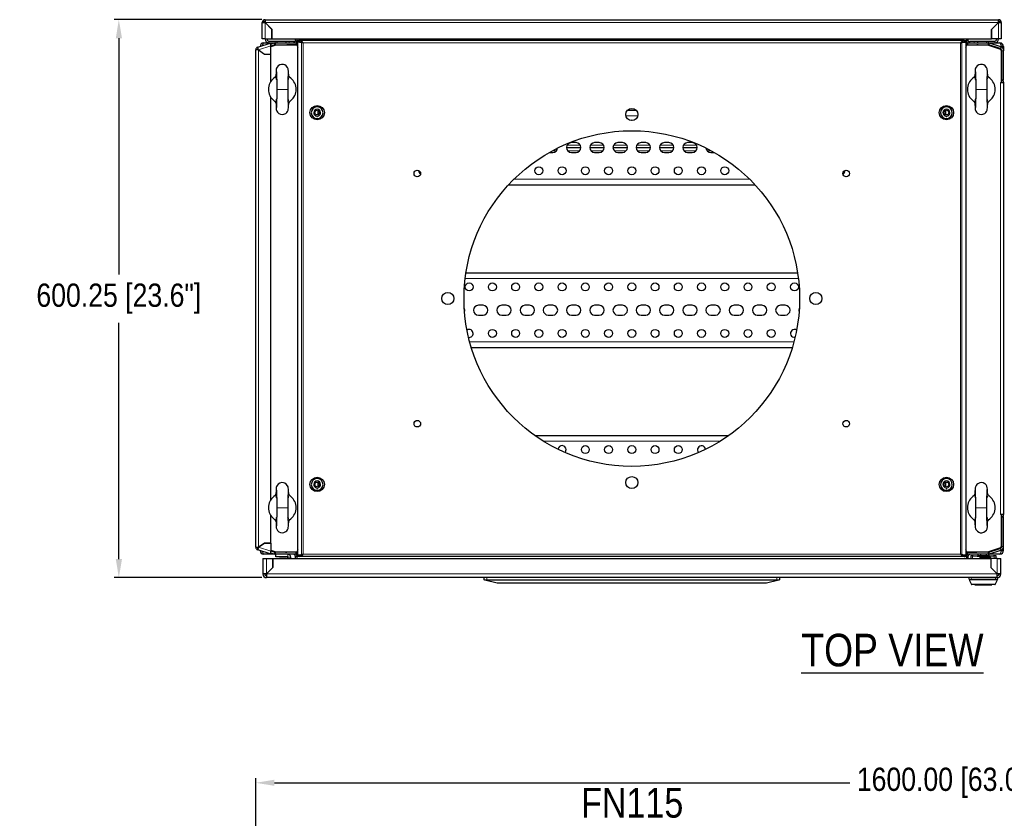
# Model space of a CAD drawing. Header units: inches. Extents: x 1399 to 7113, y 2289 to 6261.
# Tile 65 of 76: x 3791 to 4851, y 5330 to 6189. Entities that reach past the tile are written whole.
import ezdxf
from ezdxf.enums import TextEntityAlignment as Align

# ---------------------------------------------------------------- set-up
doc = ezdxf.new("R2010")
doc.units = ezdxf.units.IN
doc.header["$MEASUREMENT"] = 0
doc.layers.add('PWR_0150HP', color=7, linetype='Continuous')
doc.layers.add('TEXT', color=2, linetype='Continuous')
doc.styles.get("Standard").update_dxf_attribs({"font": 'ARIALN.TTF'})
doc.dimstyles.get("Standard").update_dxf_attribs({"dimtxt": 25, "dimasz": 20, "dimexe": 5, "dimexo": 5, "dimgap": 10, "dimtad": 0, "dimtih": 1, "dimtoh": 1, "dimzin": 0, "dimdsep": 46, "dimtxsty": 'Standard', "dimcen": 10, "dimadec": 0, "dimazin": 0, "dimtfac": 1, "dimtofl": 0, "dimtmove": 0, "dimatfit": 3, "dimfxl": 1, "dimtolj": 1, "dimtzin": 0, "dimarcsym": 0})

# ---------------------------------------------------------------- blocks, each defined once
blk = doc.blocks.new('*D58')
at = {"color": 0, "linetype": 'Continuous', "lineweight": -2, "transparency": 16777216}
for p, q in [((4045.5, 5058.5), (4045.5, 5373.3)), ((5645.5, 5043.3), (5645.5, 5373.3)), ((4065.5, 5368.3), (4684.4, 5368.3)), ((5625.5, 5368.3), (4892.9, 5368.3))]:
    blk.add_line(p, q, dxfattribs=at)
at = {"color": 0, "linetype": 'Continuous', "transparency": 16777216}
for points in [[(4065.5, 5371.6), (4065.5, 5365), (4045.5, 5368.3)], [(5625.5, 5371.6), (5625.5, 5365), (5645.5, 5368.3)]]:
    blk.add_solid(points, dxfattribs=at)
at = {"layer": 'DEFPOINTS', "color": 0, "linetype": 'Continuous', "transparency": 16777216}
for p in [(4045.5, 5368.3), (4045.5, 5053.5), (5645.5, 5038.3)]:
    blk.add_point(p, dxfattribs=at)
at = {"color": 0, "linetype": 'Continuous', "transparency": 16777216, "insert": (4788.7, 5368.3), "char_height": 25, "attachment_point": 5}
blk.add_mtext('\\A1;1600.00 [63.0"]', dxfattribs=at)
blk = doc.blocks.new('*D64')
at = {"color": 0, "lineweight": -2, "transparency": 16777216}
for p, q in [((4052, 6189.3), (3893.1, 6189.3)), ((3898.1, 6169.3), (3898.1, 5915.1)), ((3898.1, 5609), (3898.1, 5863.1)), ((4052, 5589), (3893.1, 5589))]:
    blk.add_line(p, q, dxfattribs=at)
at = {"color": 0, "transparency": 16777216}
for points in [[(3894.8, 6169.3), (3901.5, 6169.3), (3898.1, 6189.3)], [(3894.8, 5609), (3901.5, 5609), (3898.1, 5589)]]:
    blk.add_solid(points, dxfattribs=at)
at = {"layer": 'DEFPOINTS', "color": 0, "transparency": 16777216}
for p in [(3898.1, 6189.3), (4057, 6189.3), (4057, 5589)]:
    blk.add_point(p, dxfattribs=at)
at = {"color": 0, "transparency": 16777216, "insert": (3898.1, 5889.1), "char_height": 25, "attachment_point": 5}
blk.add_mtext('\\A1;600.25 [23.6"]', dxfattribs=at)

msp = doc.modelspace()

# ---------------------------------------------------------------- linework, layer by layer
at = {"color": 7, "linetype": 'Continuous', "lineweight": 25}
for p, q in [((4055.47, 6189.253), (4055.47, 6186.253)), ((4055.47, 6189.253), (4844.47, 6189.253)), ((4844.47, 6186.253), (4844.47, 6189.253)), ((4053.97, 6186.253), (4052.47, 6186.253)), ((4052.47, 6168.753), (4052.47, 6186.253)), ((4062.872, 6178.851), (4055.47, 6186.253)), ((4062.862, 6178.847), (4055.47, 6186.239)), ((4059.97, 6181.753), (4059.956, 6181.753)), ((4062.862, 6168.753), (4062.862, 6178.847)), ((4062.872, 6168.753), (4062.872, 6178.851)), ((4844.47, 6186.253), (4837.067, 6178.851)), ((4837.067, 6178.851), (4837.067, 6168.753)), ((4837.077, 6178.847), (4844.47, 6186.239)), ((4837.077, 6168.753), (4837.077, 6178.847)), ((4839.984, 6181.753), (4839.97, 6181.753)), ((4845.97, 6186.253), (4847.47, 6186.253)), ((4847.47, 6186.253), (4847.47, 6168.753)), ((4055.47, 6168.753), (4052.47, 6168.753)), ((4055.47, 6168.253), (4055.47, 6168.753)), ((4055.47, 6168.753), (4062.862, 6168.753)), ((4057.47, 6168.253), (4057.47, 6168.753)), ((4059.47, 6166.253), (4067.97, 6166.253)), ((4062.872, 6168.753), (4837.067, 6168.753)), ((4067.97, 6166.253), (4067.97, 6164.253)), ((4067.97, 6166.253), (4077.97, 6166.253)), ((4077.97, 6164.253), (4077.97, 6166.253)), ((4077.97, 6166.253), (4081.47, 6166.253)), ((4081.47, 6166.253), (4086.47, 6166.253)), ((4086.47, 6166.253), (4086.47, 6164.397)), ((4087.97, 6168.753), (4087.97, 6166.553)), ((4087.97, 6166.553), (4089.97, 6166.553)), ((4089.97, 6166.428), (4089.97, 6168.753)), ((4091.467, 6166.428), (4089.97, 6166.428)), ((4089.97, 6166.428), (4089.97, 6162.933)), ((4090.581, 5613.353), (4090.581, 6165.153)), ((4092.799, 6165.153), (4090.581, 6165.153)), ((4091.467, 6166.753), (4091.467, 6165.253)), ((4092.489, 6166.753), (4091.467, 6166.753)), ((4092.489, 6165.253), (4091.467, 6165.253)), ((4091.92, 6165.153), (4091.92, 6165.253)), ((4092.489, 6166.753), (4092.489, 6165.253)), ((4807.448, 6166.753), (4092.489, 6166.753)), ((4094.772, 6164.517), (4092.799, 6165.153)), ((4092.799, 6165.153), (4093.763, 6165.153)), ((4807.138, 6165.153), (4805.166, 6164.517)), ((4806.174, 6165.153), (4807.138, 6165.153)), ((4809.356, 6165.153), (4807.138, 6165.153)), ((4807.448, 6165.253), (4807.448, 6166.753)), ((4807.448, 6166.753), (4808.47, 6166.753)), ((4807.448, 6165.253), (4808.47, 6165.253)), ((4808.02, 6165.253), (4808.02, 6165.153)), ((4808.47, 6166.753), (4808.47, 6165.253)), ((4809.97, 6166.428), (4808.47, 6166.428)), ((4809.356, 6165.153), (4809.356, 5613.353)), ((4809.97, 6168.753), (4809.97, 6166.428)), ((4811.97, 6166.553), (4809.97, 6166.553)), ((4809.97, 6162.933), (4809.97, 6166.428)), ((4811.97, 6166.553), (4811.97, 6168.753)), ((4813.47, 6164.397), (4813.47, 6166.253)), ((4813.47, 6166.253), (4818.47, 6166.253)), ((4818.47, 6166.253), (4821.97, 6166.253)), ((4821.97, 6166.253), (4821.97, 6164.253)), ((4821.97, 6166.253), (4831.97, 6166.253)), ((4831.97, 6166.253), (4840.47, 6166.253)), ((4831.97, 6164.253), (4831.97, 6166.253)), ((4844.47, 6168.753), (4837.077, 6168.753)), ((4842.47, 6168.753), (4842.47, 6168.253)), ((4844.47, 6168.753), (4844.47, 6168.253)), ((4847.47, 6168.753), (4844.47, 6168.753)), ((4045.47, 5621.683), (4045.47, 6156.824)), ((4048.47, 6156.824), (4045.47, 6156.824)), ((4047.543, 6159.677), (4061.006, 6164.051)), ((4048.006, 6158.25), (4047.543, 6159.677)), ((4048.47, 6156.824), (4054.758, 6152.255)), ((4048.479, 6156.824), (4048.487, 6156.824)), ((4048.482, 6156.827), (4054.761, 6152.265)), ((4048.57, 6156.751), (4048.57, 6156.763)), ((4049.97, 6155.746), (4049.97, 6155.734)), ((4053.97, 6164.253), (4059.47, 6164.253)), ((4059.47, 6164.253), (4066.654, 6164.253)), ((4061.006, 6164.051), (4061.448, 6164.195)), ((4061.421, 6162.774), (4061.006, 6164.051)), ((4065.325, 6164.043), (4061.261, 6162.722)), ((4061.448, 6164.195), (4061.863, 6162.918)), ((4061.47, 6160.413), (4066.97, 6162.253)), ((4065.943, 6162.141), (4061.47, 6160.687)), ((4067.07, 6161.753), (4061.47, 6159.88)), ((4061.47, 6152.265), (4061.47, 6161.048)), ((4066.654, 6164.253), (4088.97, 6164.253)), ((4066.654, 6162.253), (4088.97, 6162.253)), ((4089.685, 6161.753), (4067.07, 6161.753)), ((4074.97, 6161.753), (4074.97, 6162.253)), ((4077.47, 6161.753), (4077.47, 6162.052)), ((4077.47, 6162.052), (4078.87, 6162.052)), ((4078.87, 6161.753), (4078.87, 6162.052)), ((4089.72, 6162.052), (4078.87, 6162.052)), ((4088.97, 6164.253), (4088.97, 6162.253)), ((4089.303, 6164.253), (4089.97, 6164.253)), ((4089.685, 6161.753), (4090.581, 6159.642)), ((4089.82, 6162.153), (4089.82, 6162.152)), ((4090.364, 6160.153), (4090.454, 6160.185)), ((4090.425, 6160.253), (4090.581, 6159.886)), ((4090.581, 6160.253), (4090.425, 6160.253)), ((4090.581, 6159.753), (4090.534, 6159.753)), ((4095.736, 6164.517), (4094.772, 6164.517)), ((4095.736, 6164.517), (4095.012, 6164.75)), ((4804.201, 6164.517), (4804.925, 6164.75)), ((4805.166, 6164.517), (4804.201, 6164.517)), ((4809.356, 6159.636), (4810.255, 6161.753)), ((4809.514, 6160.253), (4809.356, 6160.253)), ((4809.356, 6159.88), (4809.514, 6160.253)), ((4809.406, 6159.753), (4809.356, 6159.753)), ((4809.485, 6160.185), (4809.576, 6160.153)), ((4809.97, 6164.253), (4810.637, 6164.253)), ((4810.12, 6162.153), (4810.12, 6162.152)), ((4810.22, 6162.052), (4821.07, 6162.052)), ((4832.87, 6161.753), (4810.255, 6161.753)), ((4810.97, 6164.253), (4810.97, 6162.253)), ((4810.97, 6164.253), (4833.286, 6164.253)), ((4810.97, 6162.253), (4833.286, 6162.253)), ((4821.07, 6161.753), (4821.07, 6162.052)), ((4822.47, 6162.052), (4821.07, 6162.052)), ((4822.47, 6161.753), (4822.47, 6162.052)), ((4824.97, 6162.253), (4824.97, 6161.753)), ((4846.95, 6157.042), (4832.87, 6161.753)), ((4832.97, 6162.253), (4846.998, 6157.559)), ((4833.286, 6164.253), (4840.47, 6164.253)), ((4846.381, 6158.117), (4833.996, 6162.141)), ((4846.999, 6160.019), (4834.614, 6164.043)), ((4840.47, 6164.253), (4845.97, 6164.253)), ((4847.75, 6155.438), (4846.95, 6157.042)), ((4846.998, 6157.559), (4847.47, 6156.653)), ((4847.47, 6155.999), (4847.47, 6156.653)), ((4847.75, 6121.653), (4847.75, 6155.438)), ((4847.87, 6159.624), (4847.87, 6160.253)), ((4847.87, 6127.882), (4847.87, 6156.6)), ((4847.97, 6160.253), (4849.97, 6160.253)), ((4847.97, 6160.253), (4847.97, 6159.563)), ((4847.97, 6124.253), (4847.97, 6155.929)), ((4849.97, 6160.253), (4849.97, 6155.929)), ((4849.97, 6124.253), (4849.97, 6155.929)), ((4051.97, 6154.293), (4051.97, 6154.281)), ((4052.07, 6154.208), (4052.07, 6154.22)), ((4052.19, 6154.133), (4052.19, 6154.121)), ((4054.758, 6152.255), (4061.47, 6152.255)), ((4054.761, 6152.265), (4061.47, 6152.265)), ((4061.47, 6122.545), (4061.47, 6152.255)), ((4847.97, 6151.682), (4847.87, 6151.582)), ((4847.75, 6135.853), (4847.769, 6135.853)), ((4847.769, 6124.253), (4847.769, 6135.853)), ((4847.87, 6136.925), (4847.97, 6136.825)), ((4847.75, 6124.79), (4847.97, 6124.92)), ((4847.769, 6124.253), (4847.97, 6124.253)), ((4847.87, 6124.153), (4847.869, 6124.153)), ((4847.87, 6124.253), (4847.87, 6124.859)), ((4847.97, 6124.253), (4847.97, 6124.151)), ((4849.97, 6124.253), (4847.97, 6124.253)), ((4848.144, 6124.135), (4847.97, 6124.183)), ((4846.77, 6121.653), (4847.75, 6121.653)), ((4847.75, 6122.157), (4847.869, 6122.153)), ((4847.75, 6121.653), (4849.97, 6121.653)), ((4847.87, 6122.153), (4847.869, 6122.153)), ((4847.97, 6122.053), (4847.97, 6121.653)), ((4849.97, 6122.053), (4849.97, 6121.653)), ((4849.97, 6121.653), (4849.97, 5656.853)), ((4061.47, 5672.545), (4061.47, 6105.962)), ((4112.47, 6086.962), (4112.47, 6091.545)), ((4445.279, 6091.753), (4454.66, 6091.753)), ((4787.47, 6091.545), (4787.47, 6086.962)), ((4395.196, 6051.253), (4379.744, 6051.253)), ((4389.97, 6057.003), (4384.97, 6057.003)), ((4420.196, 6051.253), (4404.744, 6051.253)), ((4414.97, 6057.003), (4409.97, 6057.003)), ((4445.196, 6051.253), (4429.744, 6051.253)), ((4439.97, 6057.003), (4434.97, 6057.003)), ((4470.196, 6051.253), (4454.744, 6051.253)), ((4464.97, 6057.003), (4459.97, 6057.003)), ((4495.196, 6051.253), (4479.744, 6051.253)), ((4489.97, 6057.003), (4484.97, 6057.003)), ((4520.196, 6051.253), (4504.744, 6051.253)), ((4514.97, 6057.003), (4509.97, 6057.003)), ((4361.354, 6046.503), (4364.97, 6046.503)), ((4384.97, 6046.503), (4389.97, 6046.503)), ((4409.97, 6046.503), (4414.97, 6046.503)), ((4434.97, 6046.503), (4439.97, 6046.503)), ((4459.97, 6046.503), (4464.97, 6046.503)), ((4484.97, 6046.503), (4489.97, 6046.503)), ((4509.97, 6046.503), (4514.97, 6046.503)), ((4534.97, 6046.503), (4538.585, 6046.503)), ((4679.22, 6026.753), (4679.208, 6027.065)), ((4317.403, 6011.753), (4582.537, 6011.753)), ((4271.577, 5916.753), (4628.363, 5916.753)), ((4289.97, 5882.003), (4284.97, 5882.003)), ((4314.97, 5882.003), (4309.97, 5882.003)), ((4339.97, 5882.003), (4334.97, 5882.003)), ((4364.97, 5882.003), (4359.97, 5882.003)), ((4389.97, 5882.003), (4384.97, 5882.003)), ((4414.97, 5882.003), (4409.97, 5882.003)), ((4439.97, 5882.003), (4434.97, 5882.003)), ((4464.97, 5882.003), (4459.97, 5882.003)), ((4489.97, 5882.003), (4484.97, 5882.003)), ((4514.97, 5882.003), (4509.97, 5882.003)), ((4539.97, 5882.003), (4534.97, 5882.003)), ((4564.97, 5882.003), (4559.97, 5882.003)), ((4589.97, 5882.003), (4584.97, 5882.003)), ((4614.97, 5882.003), (4609.97, 5882.003)), ((4284.97, 5871.503), (4289.97, 5871.503)), ((4309.97, 5871.503), (4314.97, 5871.503)), ((4334.97, 5871.503), (4339.97, 5871.503)), ((4359.97, 5871.503), (4364.97, 5871.503)), ((4384.97, 5871.503), (4389.97, 5871.503)), ((4409.97, 5871.503), (4414.97, 5871.503)), ((4434.97, 5871.503), (4439.97, 5871.503)), ((4459.97, 5871.503), (4464.97, 5871.503)), ((4484.97, 5871.503), (4489.97, 5871.503)), ((4509.97, 5871.503), (4514.97, 5871.503)), ((4534.97, 5871.503), (4539.97, 5871.503)), ((4559.97, 5871.503), (4564.97, 5871.503)), ((4584.97, 5871.503), (4589.97, 5871.503)), ((4609.97, 5871.503), (4614.97, 5871.503)), ((4277.274, 5836.753), (4622.666, 5836.753)), ((4345.931, 5741.753), (4554.008, 5741.753)), ((4112.47, 5686.962), (4112.47, 5691.545)), ((4787.47, 5691.545), (4787.47, 5686.962)), ((4847.75, 5656.853), (4846.77, 5656.853)), ((4847.75, 5623.069), (4847.75, 5656.853)), ((4849.97, 5656.853), (4847.75, 5656.853)), ((4847.97, 5656.453), (4847.97, 5656.853)), ((4849.97, 5656.453), (4849.97, 5656.853)), ((4061.47, 5626.251), (4061.47, 5655.962)), ((4847.869, 5656.353), (4847.75, 5656.35)), ((4847.97, 5653.586), (4847.75, 5653.717)), ((4847.87, 5654.253), (4847.769, 5654.253)), ((4847.769, 5654.253), (4847.769, 5642.653)), ((4847.77, 5654.253), (4847.77, 5654.267)), ((4847.87, 5656.353), (4847.869, 5656.353)), ((4847.87, 5654.353), (4847.869, 5654.353)), ((4847.87, 5654.253), (4847.87, 5653.648)), ((4847.87, 5650.624), (4847.87, 5621.906)), ((4849.97, 5654.253), (4847.97, 5654.253)), ((4847.97, 5622.577), (4847.97, 5654.253)), ((4849.97, 5622.577), (4849.97, 5654.253)), ((4847.75, 5642.653), (4847.769, 5642.653)), ((4847.97, 5641.682), (4847.87, 5641.582)), ((4054.758, 5626.251), (4048.47, 5621.683)), ((4048.482, 5621.679), (4054.761, 5626.241)), ((4061.47, 5626.251), (4054.758, 5626.251)), ((4054.761, 5626.241), (4061.47, 5626.241)), ((4061.47, 5626.241), (4061.47, 5617.459)), ((4847.87, 5626.925), (4847.97, 5626.825)), ((4045.47, 5621.683), (4048.47, 5621.683)), ((4048.006, 5620.256), (4047.543, 5618.83)), ((4061.006, 5614.455), (4047.543, 5618.83)), ((4048.479, 5621.683), (4048.487, 5621.683)), ((4048.57, 5621.743), (4048.57, 5621.756)), ((4049.97, 5622.773), (4049.97, 5622.76)), ((4051.97, 5624.226), (4051.97, 5624.213)), ((4052.07, 5624.298), (4052.07, 5624.286)), ((4052.19, 5624.386), (4052.19, 5624.373)), ((4066.654, 5614.253), (4053.97, 5614.253)), ((4061.421, 5615.732), (4061.006, 5614.455)), ((4061.448, 5614.312), (4061.006, 5614.455)), ((4061.261, 5615.784), (4065.325, 5614.464)), ((4061.448, 5614.312), (4061.863, 5615.589)), ((4061.47, 5618.627), (4067.07, 5616.753)), ((4066.97, 5616.253), (4061.47, 5618.094)), ((4061.47, 5617.819), (4065.943, 5616.366)), ((4088.97, 5616.253), (4066.654, 5616.253)), ((4088.97, 5614.253), (4066.654, 5614.253)), ((4066.97, 5611.253), (4066.97, 5614.253)), ((4067.07, 5616.753), (4089.685, 5616.753)), ((4074.97, 5616.253), (4074.97, 5616.753)), ((4075.97, 5616.253), (4075.97, 5616.753)), ((4077.47, 5616.753), (4077.47, 5616.454)), ((4077.47, 5616.454), (4078.87, 5616.454)), ((4078.87, 5616.753), (4078.87, 5616.454)), ((4089.72, 5616.454), (4078.87, 5616.454)), ((4088.97, 5614.253), (4088.97, 5616.253)), ((4089.97, 5614.253), (4089.303, 5614.253)), ((4090.581, 5618.865), (4089.685, 5616.753)), ((4089.82, 5616.353), (4089.82, 5616.354)), ((4089.97, 5615.574), (4089.97, 5612.079)), ((4090.454, 5618.322), (4090.364, 5618.353)), ((4090.581, 5618.62), (4090.425, 5618.253)), ((4090.425, 5618.253), (4090.581, 5618.253)), ((4090.534, 5618.753), (4090.581, 5618.753)), ((4810.255, 5616.753), (4809.356, 5618.871)), ((4809.356, 5618.753), (4809.406, 5618.753)), ((4809.514, 5618.253), (4809.356, 5618.627)), ((4809.356, 5618.253), (4809.514, 5618.253)), ((4809.576, 5618.353), (4809.485, 5618.322)), ((4809.97, 5612.079), (4809.97, 5615.574)), ((4810.637, 5614.253), (4809.97, 5614.253)), ((4810.12, 5616.353), (4810.12, 5616.354)), ((4810.22, 5616.454), (4821.07, 5616.454)), ((4810.255, 5616.753), (4832.87, 5616.753)), ((4833.286, 5616.253), (4810.97, 5616.253)), ((4810.97, 5614.253), (4810.97, 5616.253)), ((4833.286, 5614.253), (4810.97, 5614.253)), ((4821.07, 5616.753), (4821.07, 5616.454)), ((4822.47, 5616.454), (4821.07, 5616.454)), ((4822.396, 5614.253), (4822.396, 5612.425)), ((4822.47, 5616.753), (4822.47, 5616.454)), ((4822.974, 5616.253), (4822.974, 5616.753)), ((4824.97, 5616.753), (4824.97, 5616.253)), ((4825.283, 5614.253), (4825.283, 5612.425)), ((4831.057, 5614.253), (4831.057, 5612.425)), ((4832.87, 5616.753), (4846.95, 5621.464)), ((4846.998, 5620.947), (4832.97, 5616.253)), ((4833.366, 5616.386), (4833.366, 5616.255)), ((4833.943, 5614.304), (4833.943, 5612.425)), ((4845.97, 5614.253), (4833.943, 5614.253)), ((4833.996, 5616.366), (4846.381, 5620.39)), ((4834.614, 5614.464), (4846.999, 5618.488)), ((4846.95, 5621.464), (4847.75, 5623.069)), ((4847.47, 5621.853), (4846.998, 5620.947)), ((4847.47, 5621.853), (4847.47, 5622.507)), ((4847.87, 5618.883), (4847.87, 5618.253)), ((4847.97, 5618.253), (4847.97, 5618.944)), ((4849.97, 5618.253), (4847.97, 5618.253)), ((4849.97, 5618.253), (4849.97, 5622.577)), ((4052.97, 5609.503), (4056.97, 5609.503)), ((4052.97, 5609.503), (4052.97, 5593.003)), ((4056.97, 5609.503), (4063.74, 5609.503)), ((4063.74, 5609.503), (4063.74, 5599.844)), ((4063.84, 5599.873), (4063.84, 5609.503)), ((4063.84, 5609.503), (4836.1, 5609.503)), ((4079.77, 5611.253), (4066.97, 5611.253)), ((4071.27, 5609.803), (4070.97, 5609.503)), ((4071.27, 5609.803), (4078.27, 5609.803)), ((4078.57, 5609.503), (4078.27, 5609.803)), ((4079.97, 5609.503), (4079.97, 5611.053)), ((4082.97, 5609.503), (4082.97, 5611.053)), ((4087.97, 5611.953), (4087.97, 5609.503)), ((4087.97, 5611.953), (4089.97, 5611.953)), ((4089.97, 5609.503), (4089.97, 5612.079)), ((4089.97, 5612.079), (4091.467, 5612.079)), ((4092.799, 5613.353), (4090.581, 5613.353)), ((4091.467, 5611.753), (4091.467, 5613.253)), ((4092.489, 5613.253), (4091.467, 5613.253)), ((4092.489, 5611.753), (4091.467, 5611.753)), ((4091.92, 5613.253), (4091.92, 5613.353)), ((4092.489, 5613.253), (4092.489, 5611.753)), ((4807.448, 5611.753), (4092.489, 5611.753)), ((4094.772, 5613.99), (4092.799, 5613.353)), ((4093.579, 5613.353), (4092.799, 5613.353)), ((4095.736, 5613.99), (4094.772, 5613.99)), ((4095.736, 5613.99), (4095.094, 5613.783)), ((4804.201, 5613.99), (4805.166, 5613.99)), ((4807.138, 5613.353), (4805.166, 5613.99)), ((4807.138, 5613.353), (4806.174, 5613.353)), ((4809.356, 5613.353), (4807.138, 5613.353)), ((4807.448, 5611.753), (4807.448, 5613.253)), ((4807.448, 5613.253), (4808.47, 5613.253)), ((4807.448, 5611.753), (4808.47, 5611.753)), ((4808.02, 5613.353), (4808.02, 5613.253)), ((4808.47, 5611.753), (4808.47, 5613.253)), ((4808.47, 5612.079), (4809.97, 5612.079)), ((4809.97, 5612.079), (4809.97, 5609.503)), ((4811.97, 5611.953), (4809.97, 5611.953)), ((4811.97, 5609.503), (4811.97, 5611.953)), ((4814.57, 5613.003), (4814.57, 5609.503)), ((4814.57, 5613.003), (4816.57, 5613.003)), ((4816.57, 5613.003), (4817.17, 5613.003)), ((4817.17, 5612.203), (4817.17, 5613.003)), ((4839.17, 5612.203), (4817.17, 5612.203)), ((4822.396, 5612.425), (4821.42, 5612.253)), ((4821.42, 5612.253), (4821.42, 5612.203)), ((4821.42, 5612.253), (4834.92, 5612.253)), ((4825.283, 5612.425), (4822.396, 5612.425)), ((4824.22, 5610.503), (4824.22, 5609.503)), ((4825.72, 5612.003), (4834.22, 5612.003)), ((4833.943, 5612.425), (4831.057, 5612.425)), ((4834.92, 5612.253), (4833.943, 5612.425)), ((4834.92, 5612.203), (4834.92, 5612.253)), ((4835.72, 5610.503), (4835.72, 5609.503)), ((4836.1, 5609.503), (4836.1, 5599.873)), ((4836.2, 5607.003), (4836.1, 5607.003)), ((4836.2, 5609.503), (4836.2, 5599.844)), ((4842.97, 5609.503), (4836.2, 5609.503)), ((4839.17, 5613.003), (4839.77, 5613.003)), ((4839.17, 5613.003), (4839.17, 5612.203)), ((4839.77, 5613.003), (4841.77, 5613.003)), ((4841.77, 5613.003), (4841.77, 5609.503)), ((4842.97, 5609.503), (4846.97, 5609.503)), ((4846.97, 5593.003), (4846.97, 5609.503)), ((4056.97, 5593.003), (4063.84, 5599.873)), ((4063.74, 5599.844), (4056.97, 5593.074)), ((4059.648, 5595.752), (4059.686, 5595.72)), ((4062.504, 5598.537), (4062.471, 5598.575)), ((4836.1, 5599.873), (4842.97, 5593.003)), ((4836.2, 5599.844), (4842.97, 5593.074)), ((4842.22, 5593.824), (4842.22, 5593.753)), ((4054.97, 5593.003), (4052.97, 5593.003)), ((4056.97, 5593.003), (4056.97, 5589.003)), ((4842.97, 5589.003), (4056.97, 5589.003)), ((4290.97, 5586.503), (4290.97, 5589.003)), ((4291.849, 5586.284), (4290.97, 5586.503)), ((4304.97, 5583.003), (4291.849, 5586.284)), ((4293.97, 5586.503), (4605.97, 5586.503)), ((4594.97, 5583.003), (4304.97, 5583.003)), ((4608.091, 5586.284), (4594.97, 5583.003)), ((4608.97, 5586.503), (4608.091, 5586.284)), ((4608.97, 5589.003), (4608.97, 5586.503)), ((4812.97, 5587.299), (4812.97, 5589.003)), ((4813.126, 5586.632), (4813.389, 5586.102)), ((4813.389, 5586.102), (4815.56, 5581.726)), ((4840.78, 5581.726), (4842.951, 5586.102)), ((4842.951, 5586.102), (4843.214, 5586.632)), ((4842.97, 5589.003), (4842.97, 5593.003)), ((4843.37, 5589.003), (4842.97, 5589.003)), ((4843.37, 5587.299), (4843.37, 5589.003)), ((4844.97, 5593.003), (4846.97, 5593.003)), ((4840.422, 5581.503), (4815.918, 5581.503)), ((4819.17, 5581.503), (4819.17, 5581.303)), ((4819.17, 5581.303), (4837.17, 5581.303)), ((4837.17, 5581.303), (4837.17, 5581.503))]:
    msp.add_line(p, q, dxfattribs=at)
at = {"color": 8, "linetype": 'Continuous', "lineweight": 18}
for p, q in [((4055.47, 6186.253), (4844.47, 6186.253)), ((4055.47, 6168.753), (4055.47, 6186.239)), ((4844.47, 6186.239), (4844.47, 6168.753)), ((4057.47, 6168.253), (4055.47, 6168.253)), ((4059.47, 6166.253), (4059.47, 6164.253)), ((4081.47, 6164.253), (4081.47, 6166.253)), ((4818.47, 6166.253), (4818.47, 6164.253)), ((4840.47, 6166.253), (4840.47, 6164.253)), ((4842.47, 6168.253), (4844.47, 6168.253)), ((4048.47, 5621.683), (4048.47, 6156.824)), ((4048.482, 6156.827), (4061.47, 6161.048)), ((4065.943, 6162.141), (4065.325, 6164.043)), ((4066.654, 6162.253), (4066.654, 6164.253)), ((4089.72, 6162.052), (4089.72, 6161.671)), ((4090.581, 6162.153), (4089.82, 6162.153)), ((4089.82, 6162.152), (4090.581, 6162.152)), ((4094.772, 5613.99), (4094.772, 6164.517)), ((4096.378, 6164.253), (4096.378, 5614.253)), ((4803.559, 6164.253), (4096.378, 6164.253)), ((4803.559, 5614.253), (4803.559, 6164.253)), ((4805.166, 5613.99), (4805.166, 6164.517)), ((4809.356, 6162.153), (4810.12, 6162.153)), ((4810.12, 6162.152), (4809.356, 6162.152)), ((4810.22, 6162.052), (4810.22, 6161.671)), ((4833.286, 6162.253), (4833.286, 6164.253)), ((4833.996, 6162.141), (4834.614, 6164.043)), ((4838.947, 6160.253), (4839.805, 6160.253)), ((4846.277, 6160.253), (4847.87, 6160.253)), ((4846.381, 6158.117), (4846.999, 6160.019)), ((4847.97, 6155.929), (4849.97, 6155.929)), ((4847.769, 6124.253), (4847.75, 6124.253)), ((4847.869, 6124.153), (4847.869, 6122.153)), ((4847.87, 6122.153), (4847.87, 6124.153)), ((4067.97, 6114.253), (4079.97, 6114.253)), ((4819.97, 6114.253), (4831.97, 6114.253)), ((4846.77, 5656.853), (4846.77, 6121.653)), ((4847.97, 6122.053), (4849.97, 6122.053)), ((4456.339, 6085.953), (4443.601, 6085.953)), ((4380.353, 6054.253), (4394.586, 6054.253)), ((4405.353, 6054.253), (4419.586, 6054.253)), ((4430.353, 6054.253), (4444.586, 6054.253)), ((4455.353, 6054.253), (4469.586, 6054.253)), ((4480.353, 6054.253), (4494.586, 6054.253)), ((4505.353, 6054.253), (4519.586, 6054.253)), ((4368.883, 6048.253), (4364.534, 6048.253)), ((4393.883, 6048.253), (4381.057, 6048.253)), ((4418.883, 6048.253), (4406.057, 6048.253)), ((4443.883, 6048.253), (4431.057, 6048.253)), ((4468.883, 6048.253), (4456.057, 6048.253)), ((4493.883, 6048.253), (4481.057, 6048.253)), ((4518.883, 6048.253), (4506.057, 6048.253)), ((4535.406, 6048.253), (4531.057, 6048.253)), ((4323.008, 6017.553), (4576.932, 6017.553)), ((4629.161, 5910.953), (4270.779, 5910.953)), ((4275.616, 5842.553), (4624.324, 5842.553)), ((4545.256, 5735.953), (4354.684, 5735.953)), ((4067.97, 5664.253), (4079.97, 5664.253)), ((4831.97, 5664.253), (4819.97, 5664.253)), ((4847.769, 5654.253), (4847.75, 5654.253)), ((4847.869, 5654.353), (4847.869, 5656.353)), ((4847.87, 5656.353), (4847.87, 5654.353)), ((4847.97, 5656.453), (4849.97, 5656.453)), ((4061.47, 5617.459), (4048.482, 5621.679)), ((4065.943, 5616.366), (4065.325, 5614.464)), ((4066.654, 5616.253), (4066.654, 5614.253)), ((4079.77, 5611.253), (4079.77, 5614.253)), ((4089.72, 5616.454), (4089.72, 5616.836)), ((4089.82, 5616.354), (4090.581, 5616.354)), ((4090.581, 5616.353), (4089.82, 5616.353)), ((4096.378, 5614.253), (4803.559, 5614.253)), ((4810.12, 5616.354), (4809.356, 5616.354)), ((4809.356, 5616.353), (4810.12, 5616.353)), ((4810.22, 5616.454), (4810.22, 5616.836)), ((4833.286, 5616.253), (4833.286, 5614.253)), ((4833.996, 5616.366), (4834.614, 5614.464)), ((4839.805, 5618.253), (4838.947, 5618.253)), ((4847.87, 5618.253), (4846.277, 5618.253)), ((4846.381, 5620.39), (4846.999, 5618.488)), ((4847.97, 5622.577), (4849.97, 5622.577)), ((4056.97, 5609.503), (4056.97, 5593.074)), ((4079.97, 5611.053), (4082.97, 5611.053)), ((4816.57, 5613.003), (4816.57, 5609.503)), ((4835.72, 5610.503), (4824.22, 5610.503)), ((4839.77, 5609.503), (4839.77, 5613.003)), ((4842.97, 5593.074), (4842.97, 5609.503)), ((4842.97, 5593.003), (4056.97, 5593.003)), ((4293.97, 5589.003), (4293.97, 5586.503)), ((4605.97, 5586.503), (4605.97, 5589.003)), ((4842.564, 5586.515), (4813.776, 5586.515)), ((4814.97, 5589.003), (4814.97, 5587.53)), ((4841.37, 5587.53), (4814.97, 5587.53)), ((4841.37, 5587.53), (4841.37, 5589.003)), ((4840.716, 5581.633), (4815.623, 5581.633))]:
    msp.add_line(p, q, dxfattribs=at)
at = {"color": 7, "linetype": 'Continuous', "lineweight": 25, "flags": 128}
for points in [[(4092.489, 6165.253), (4094.434, 6164.96), (4096.378, 6164.253)], [(4803.559, 6164.253), (4805.503, 6164.96), (4807.448, 6165.253)], [(4052.209, 6161.193), (4052.213, 6161.209), (4052.444, 6161.458)], [(4053.97, 6164.253), (4053.495, 6163.949), (4053.02, 6163.082), (4052.545, 6161.784), (4052.379, 6161.248)], [(4096.378, 6164.253), (4095.523, 6164.385), (4094.772, 6164.517)], [(4096.378, 6164.253), (4096.036, 6164.385), (4095.736, 6164.517)], [(4805.166, 6164.517), (4804.414, 6164.385), (4803.559, 6164.253)], [(4804.201, 6164.517), (4803.901, 6164.385), (4803.559, 6164.253)], [(4847.87, 6160.253), (4847.395, 6161.784), (4846.92, 6163.082), (4846.445, 6163.949), (4845.97, 6164.253)], [(4847.486, 6161.491), (4847.65, 6161.339), (4847.964, 6160.403), (4847.97, 6160.253)], [(4080.412, 6135.089), (4080.218, 6136.548), (4079.701, 6137.791), (4078.223, 6139.579), (4076.748, 6140.562), (4075.137, 6141.13), (4073.258, 6141.207), (4071.316, 6140.625), (4069.685, 6139.567), (4068.488, 6138.258), (4067.826, 6137.036), (4067.524, 6135.998), (4067.395, 6135.066), (4067.307, 6133.89), (4067.224, 6132.19), (4067.146, 6129.826), (4067.101, 6127.849)], [(4832.412, 6135.089), (4832.218, 6136.548), (4831.701, 6137.791), (4830.223, 6139.579), (4828.748, 6140.562), (4827.137, 6141.13), (4825.258, 6141.207), (4823.316, 6140.625), (4821.685, 6139.567), (4820.488, 6138.258), (4819.826, 6137.036), (4819.524, 6135.998), (4819.395, 6135.066), (4819.307, 6133.89), (4819.224, 6132.19), (4819.146, 6129.826), (4819.101, 6127.849)], [(4067.133, 6129.277), (4066.209, 6127.484), (4064.964, 6126.249)], [(4067.757, 6133.27), (4067.705, 6133.281), (4067.698, 6132.709), (4067.741, 6131.508), (4067.798, 6129.675), (4067.856, 6127.127), (4067.911, 6123.752), (4067.953, 6119.47), (4067.965, 6116.977), (4067.97, 6114.253)], [(4082.976, 6126.249), (4081.41, 6127.937), (4080.807, 6129.219)], [(4819.133, 6129.277), (4818.209, 6127.484), (4816.964, 6126.249)], [(4819.757, 6133.27), (4819.705, 6133.281), (4819.698, 6132.709), (4819.741, 6131.508), (4819.798, 6129.675), (4819.856, 6127.127), (4819.911, 6123.752), (4819.953, 6119.47), (4819.965, 6116.977), (4819.97, 6114.253)], [(4834.976, 6126.249), (4833.41, 6127.937), (4832.807, 6129.219)], [(4067.97, 6114.253), (4067.965, 6111.473), (4067.952, 6109.024), (4067.935, 6106.898), (4067.915, 6105.077), (4067.873, 6102.268), (4067.83, 6100.146), (4067.78, 6098.123), (4067.725, 6096.359), (4067.7, 6095.641), (4067.682, 6095.106), (4067.683, 6094.843), (4067.702, 6094.813)], [(4819.97, 6114.253), (4819.965, 6111.473), (4819.952, 6109.024), (4819.935, 6106.898), (4819.915, 6105.077), (4819.873, 6102.268), (4819.83, 6100.146), (4819.78, 6098.123), (4819.725, 6096.359), (4819.7, 6095.641), (4819.682, 6095.106), (4819.683, 6094.843), (4819.702, 6094.813)], [(4064.964, 6102.258), (4066.53, 6100.569), (4067.129, 6099.294)], [(4080.806, 6099.228), (4081.731, 6101.022), (4082.976, 6102.258)], [(4816.964, 6102.258), (4818.53, 6100.569), (4819.129, 6099.294)], [(4832.806, 6099.228), (4833.731, 6101.022), (4834.976, 6102.258)], [(4067.099, 6100.677), (4067.12, 6099.652), (4067.177, 6097.563), (4067.231, 6096.03), (4067.313, 6094.424), (4067.514, 6092.751), (4068.065, 6091.001), (4068.913, 6089.707), (4069.534, 6089.071), (4070.306, 6088.463), (4072.118, 6087.56), (4073.923, 6087.253), (4075.67, 6087.512), (4077.675, 6088.5), (4078.674, 6089.353), (4079.552, 6090.468), (4080.181, 6091.835), (4080.412, 6093.417)], [(4110.968, 6095.52), (4111.09, 6095.868), (4111.195, 6095.959), (4111.294, 6096.009), (4111.38, 6096.032), (4111.46, 6096.04), (4111.542, 6096.034), (4111.63, 6096.013), (4111.737, 6095.961), (4111.866, 6095.842), (4111.966, 6095.578), (4111.967, 6095.52)], [(4787.97, 6095.52), (4788.093, 6095.868), (4788.198, 6095.959), (4788.297, 6096.009), (4788.383, 6096.032), (4788.463, 6096.04), (4788.544, 6096.034), (4788.633, 6096.013), (4788.739, 6095.961), (4788.868, 6095.842), (4788.968, 6095.578), (4788.969, 6095.52)], [(4819.099, 6100.677), (4819.12, 6099.652), (4819.177, 6097.563), (4819.231, 6096.03), (4819.313, 6094.424), (4819.514, 6092.751), (4820.065, 6091.001), (4820.913, 6089.707), (4821.534, 6089.071), (4822.306, 6088.463), (4824.118, 6087.56), (4825.923, 6087.253), (4827.67, 6087.512), (4829.675, 6088.5), (4830.674, 6089.353), (4831.552, 6090.468), (4832.181, 6091.835), (4832.412, 6093.417)], [(4080.412, 5685.089), (4080.218, 5686.548), (4079.701, 5687.791), (4078.223, 5689.579), (4076.748, 5690.562), (4075.137, 5691.13), (4073.258, 5691.207), (4071.316, 5690.625), (4069.685, 5689.567), (4068.488, 5688.258), (4067.826, 5687.036), (4067.524, 5685.998), (4067.395, 5685.066), (4067.307, 5683.89), (4067.224, 5682.19), (4067.146, 5679.826), (4067.101, 5677.849)], [(4110.968, 5695.52), (4111.09, 5695.868), (4111.195, 5695.959), (4111.294, 5696.009), (4111.38, 5696.032), (4111.46, 5696.04), (4111.542, 5696.034), (4111.63, 5696.013), (4111.737, 5695.961), (4111.866, 5695.842), (4111.966, 5695.578), (4111.967, 5695.52)], [(4787.97, 5695.52), (4788.093, 5695.868), (4788.198, 5695.959), (4788.297, 5696.009), (4788.383, 5696.032), (4788.463, 5696.04), (4788.544, 5696.034), (4788.633, 5696.013), (4788.739, 5695.961), (4788.868, 5695.842), (4788.968, 5695.578), (4788.969, 5695.52)], [(4832.841, 5677.83), (4832.82, 5678.855), (4832.763, 5680.943), (4832.709, 5682.477), (4832.627, 5684.082), (4832.426, 5685.755), (4831.875, 5687.506), (4831.026, 5688.799), (4830.406, 5689.435), (4829.634, 5690.043), (4827.821, 5690.947), (4826.017, 5691.253), (4824.27, 5690.994), (4822.265, 5690.006), (4821.266, 5689.153), (4820.388, 5688.039), (4819.759, 5686.671), (4819.527, 5685.089)], [(4067.133, 5679.277), (4066.209, 5677.484), (4064.964, 5676.249)], [(4067.757, 5683.27), (4067.705, 5683.281), (4067.698, 5682.709), (4067.741, 5681.508), (4067.798, 5679.675), (4067.856, 5677.127), (4067.911, 5673.752), (4067.953, 5669.47), (4067.965, 5666.977), (4067.97, 5664.253)], [(4082.976, 5676.249), (4081.41, 5677.937), (4080.807, 5679.219)], [(4819.134, 5679.279), (4818.209, 5677.484), (4816.964, 5676.249)], [(4831.97, 5664.253), (4831.975, 5667.034), (4831.987, 5669.482), (4832.005, 5671.609), (4832.025, 5673.43), (4832.067, 5676.238), (4832.109, 5678.361), (4832.16, 5680.384), (4832.214, 5682.147), (4832.239, 5682.866), (4832.258, 5683.4), (4832.256, 5683.664), (4832.238, 5683.693)], [(4834.976, 5676.249), (4833.41, 5677.937), (4832.81, 5679.213)], [(4067.97, 5664.253), (4067.965, 5661.473), (4067.952, 5659.024), (4067.935, 5656.898), (4067.915, 5655.077), (4067.873, 5652.268), (4067.83, 5650.146), (4067.78, 5648.123), (4067.725, 5646.359), (4067.7, 5645.641), (4067.682, 5645.106), (4067.683, 5644.843), (4067.702, 5644.813)], [(4832.183, 5645.236), (4832.235, 5645.225), (4832.242, 5645.798), (4832.198, 5646.999), (4832.142, 5648.832), (4832.083, 5651.38), (4832.029, 5654.755), (4831.987, 5659.037), (4831.975, 5661.529), (4831.97, 5664.253)], [(4064.964, 5652.258), (4066.53, 5650.569), (4067.129, 5649.294)], [(4067.099, 5650.677), (4067.12, 5649.652), (4067.177, 5647.563), (4067.231, 5646.03), (4067.313, 5644.424), (4067.514, 5642.751), (4068.065, 5641.001), (4068.913, 5639.707), (4069.534, 5639.071), (4070.306, 5638.463), (4072.118, 5637.56), (4073.923, 5637.253), (4075.67, 5637.512), (4077.675, 5638.5), (4078.674, 5639.353), (4079.552, 5640.468), (4080.181, 5641.835), (4080.412, 5643.417)], [(4080.806, 5649.228), (4081.731, 5651.022), (4082.976, 5652.258)], [(4816.964, 5652.258), (4818.53, 5650.569), (4819.132, 5649.287)], [(4819.527, 5643.417), (4819.722, 5641.959), (4820.239, 5640.715), (4821.717, 5638.927), (4823.192, 5637.944), (4824.803, 5637.377), (4826.681, 5637.299), (4828.624, 5637.881), (4830.255, 5638.94), (4831.451, 5640.248), (4832.114, 5641.471), (4832.416, 5642.509), (4832.545, 5643.44), (4832.633, 5644.616), (4832.716, 5646.317), (4832.794, 5648.68), (4832.839, 5650.657)], [(4832.807, 5649.23), (4833.731, 5651.022), (4834.976, 5652.258)], [(4847.75, 5654.281), (4847.877, 5654.303), (4848.144, 5654.371)], [(4052.454, 5617.016), (4052.29, 5617.168), (4052.245, 5617.302)], [(4052.379, 5617.258), (4052.545, 5616.723), (4053.02, 5615.425), (4053.495, 5614.558), (4053.97, 5614.253)], [(4094.772, 5613.99), (4095.523, 5614.122), (4096.378, 5614.253)], [(4803.559, 5614.253), (4804.414, 5614.122), (4805.166, 5613.99)], [(4807.448, 5611.753), (4806.366, 5611.988), (4805.187, 5612.725), (4804.008, 5613.802), (4803.559, 5614.253)], [(4845.97, 5614.253), (4846.445, 5614.558), (4846.92, 5615.425), (4847.395, 5616.723), (4847.87, 5618.253)], [(4847.97, 5618.253), (4847.727, 5617.298), (4847.496, 5617.049)], [(4831.057, 5612.425), (4830.309, 5612.484), (4825.283, 5612.425)], [(4836.2, 5603.904), (4836.159, 5603.943), (4836.1, 5604.006)], [(4056.374, 5593.018), (4056.788, 5592.609), (4056.97, 5592.451)], [(4812.97, 5587.299), (4812.97, 5587.293), (4813.126, 5586.632)], [(4842.564, 5586.515), (4841.878, 5587.091), (4841.377, 5587.524), (4841.37, 5587.53)], [(4843.37, 5587.299), (4843.37, 5587.293), (4843.214, 5586.632)]]:
    msp.add_lwpolyline(points, dxfattribs=at)
at = {"color": 7, "linetype": 'Continuous', "lineweight": 25}
for centre, radius in [((4111.467, 6089.253), 7.75), ((4111.47, 6089.253), 2.5), ((4449.97, 6087.253), 6.5), ((4788.47, 6089.253), 7.75), ((4788.47, 6089.253), 2.5), ((4449.97, 5889.253), 180.5), ((4219.22, 6023.853), 3.55), ((4349.97, 6026.753), 4.25), ((4374.97, 6026.753), 4.25), ((4399.97, 6026.753), 4.25), ((4424.97, 6026.753), 4.25), ((4449.97, 6026.753), 4.25), ((4474.97, 6026.753), 4.25), ((4499.97, 6026.753), 4.25), ((4524.97, 6026.753), 4.25), ((4549.97, 6026.753), 4.25), ((4680.72, 6023.853), 3.55), ((4274.97, 5901.753), 4.25), ((4299.97, 5901.753), 4.25), ((4324.97, 5901.753), 4.25), ((4349.97, 5901.753), 4.25), ((4374.97, 5901.753), 4.25), ((4399.97, 5901.753), 4.25), ((4424.97, 5901.753), 4.25), ((4449.97, 5901.753), 4.25), ((4474.97, 5901.753), 4.25), ((4499.97, 5901.753), 4.25), ((4524.97, 5901.753), 4.25), ((4549.97, 5901.753), 4.25), ((4574.97, 5901.753), 4.25), ((4599.97, 5901.753), 4.25), ((4624.97, 5901.753), 4.25), ((4251.97, 5889.253), 6.5), ((4647.97, 5889.253), 6.5), ((4299.97, 5851.753), 4.25), ((4324.97, 5851.753), 4.25), ((4349.97, 5851.753), 4.25), ((4374.97, 5851.753), 4.25), ((4399.97, 5851.753), 4.25), ((4424.97, 5851.753), 4.25), ((4449.97, 5851.753), 4.25), ((4474.97, 5851.753), 4.25), ((4499.97, 5851.753), 4.25), ((4524.97, 5851.753), 4.25), ((4549.97, 5851.753), 4.25), ((4574.97, 5851.753), 4.25), ((4599.97, 5851.753), 4.25), ((4219.22, 5754.653), 3.55), ((4680.72, 5754.653), 3.55), ((4399.97, 5726.753), 4.25), ((4424.97, 5726.753), 4.25), ((4449.97, 5726.753), 4.25), ((4474.97, 5726.753), 4.25), ((4499.97, 5726.753), 4.25), ((4111.467, 5689.253), 7.75), ((4111.47, 5689.253), 2.5), ((4449.97, 5691.253), 6.5), ((4788.47, 5689.253), 7.75), ((4788.47, 5689.253), 2.5)]:
    msp.add_circle(centre, radius, dxfattribs=at)
for centre, radius, start, end in [((4055.47, 6186.253), 3, 90, 180), ((4055.47, 6186.253), 1.5, 90, 180), ((4844.47, 6186.253), 3, 0, 90), ((4844.47, 6186.253), 1.5, 360, 90), ((4055.562, 6524.065), 337.826, 269.475501, 269.984313), ((4844.377, 6524.065), 337.826, 270.015687, 270.524499), ((4059.47, 6168.253), 4, 180, 270), ((4059.47, 6168.253), 2, 180, 270), ((4085.67, 6166.553), 2.3, 270, 0), ((4085.67, 6166.553), 4.3, 320.124723, 0), ((4091.183, 6160.446), 6.441, 36.232997, 78.302189), ((4808.754, 6160.446), 6.441, 101.697811, 143.767003), ((4814.27, 6166.553), 4.3, 180, 219.875277), ((4814.27, 6166.553), 2.3, 180, 270), ((4840.47, 6168.253), 2, 270, 0), ((4840.47, 6168.253), 4, 270, 0), ((4048.47, 6156.824), 3, 108, 180), ((4048.47, 6156.824), 1.5, 108, 180), ((3680.917, 6037.301), 386.51, 18.01371, 18.458431), ((4053.926, 6160.339), 3.914, 89.35428, 177.941434), ((4071.353, 6164.11), 10.347, 180.326949, 197.217761), ((4069.663, 6162.296), 8.288, 180.798853, 188.666174), ((4066.654, 6159.953), 4.3, 90, 108), ((4066.654, 6159.953), 2.3, 90, 108), ((4089.72, 6162.152), 0.1, 270, 0), ((4091.92, 6162.153), 2.1, 129.602729, 180), ((4808.02, 6162.153), 2.1, 0, 50.489554), ((4810.22, 6162.152), 0.1, 180, 270), ((4833.286, 6159.953), 4.3, 72, 90), ((4833.286, 6159.953), 2.3, 72, 90), ((4845.97, 6160.253), 4, 0, 90), ((4845.67, 6155.929), 2.3, 0, 72), ((4845.67, 6155.929), 4.3, 0, 72), ((4419.46, 6117.773), 339.509, 177.176428, 180.594089), ((4018.493, 6128.598), 62.347, 359.405801, 6.667938), ((5171.46, 6117.773), 339.509, 177.176428, 180.594089), ((4770.493, 6128.598), 62.347, 359.405801, 6.667938), ((4073.97, 6114.253), 15, 126.899015, 233.100985), ((4071.641, 6127.186), 4.553, 171.683901, 214.69137), ((4075.598, 6127.262), 5.236, 328.022627, 7.50107), ((4073.97, 6114.253), 15, 306.899015, 53.100985), ((4825.97, 6114.253), 15, 126.899015, 233.100985), ((4823.641, 6127.186), 4.553, 171.683901, 214.69137), ((4827.598, 6127.262), 5.236, 328.022627, 7.50107), ((4825.97, 6114.253), 15, 306.899015, 53.100985), ((4845.67, 6128.553), 2.3, 334.735589, 0), ((4847.869, 6124.253), 0.1, 180, 270), ((4847.87, 6122.053), 2.1, 0, 90), ((4419.46, 6110.733), 339.509, 179.405911, 182.823572), ((5171.46, 6110.733), 339.509, 179.405911, 182.823572), ((4847.87, 6122.053), 0.1, 0, 90), ((4072.332, 6101.24), 5.229, 147.968395, 186.14054), ((4076.239, 6101.306), 4.611, 350.70596, 34.452964), ((4824.332, 6101.24), 5.229, 147.968395, 186.14054), ((4828.239, 6101.306), 4.611, 350.70596, 34.452964), ((4018.493, 6099.909), 62.347, 353.332062, 0.594199), ((4111.467, 6089.253), 6.287, 94.55818, 85.44182), ((4111.467, 6089.253), 3.75, 277.645107, 262.354893), ((4788.47, 6089.253), 6.287, 94.55818, 85.44182), ((4788.47, 6089.253), 3.75, 277.645107, 262.354893), ((4770.493, 6099.909), 62.347, 353.332062, 0.594199), ((4111.467, 6085.503), 0.5, 176.177446, 3.822554), ((4449.97, 6076.753), 4.25, 74.641114, 105.358886), ((4788.47, 6085.503), 0.5, 176.177446, 3.822554), ((4364.97, 6051.753), 5.25, 270, 354.534976), ((4384.97, 6051.753), 5.25, 90, 270), ((4389.97, 6051.753), 5.25, 270, 90), ((4409.97, 6051.753), 5.25, 90, 270), ((4414.97, 6051.753), 5.25, 270, 90), ((4434.97, 6051.753), 5.25, 90, 270), ((4439.97, 6051.753), 5.25, 270, 90), ((4459.97, 6051.753), 5.25, 90, 270), ((4464.97, 6051.753), 5.25, 270, 90), ((4484.97, 6051.753), 5.25, 90, 270), ((4489.97, 6051.753), 5.25, 270, 90), ((4509.97, 6051.753), 5.25, 90, 270), ((4514.97, 6051.753), 5.25, 270, 90), ((4534.97, 6051.753), 5.25, 185.465024, 270), ((4224.97, 6026.753), 4.25, 175.787951, 237.740037), ((4674.97, 6026.753), 4.25, 302.259963, 0), ((4284.97, 5876.753), 5.25, 90, 270), ((4289.97, 5876.753), 5.25, 270, 90), ((4309.97, 5876.753), 5.25, 90, 270), ((4314.97, 5876.753), 5.25, 270, 90), ((4334.97, 5876.753), 5.25, 90, 270), ((4339.97, 5876.753), 5.25, 270, 90), ((4359.97, 5876.753), 5.25, 90, 270), ((4364.97, 5876.753), 5.25, 270, 90), ((4384.97, 5876.753), 5.25, 90, 270), ((4389.97, 5876.753), 5.25, 270, 90), ((4409.97, 5876.753), 5.25, 90, 270), ((4414.97, 5876.753), 5.25, 270, 90), ((4434.97, 5876.753), 5.25, 90, 270), ((4439.97, 5876.753), 5.25, 270, 90), ((4459.97, 5876.753), 5.25, 90, 270), ((4464.97, 5876.753), 5.25, 270, 90), ((4484.97, 5876.753), 5.25, 90, 270), ((4489.97, 5876.753), 5.25, 270, 90), ((4509.97, 5876.753), 5.25, 90, 270), ((4514.97, 5876.753), 5.25, 270, 90), ((4534.97, 5876.753), 5.25, 90, 270), ((4539.97, 5876.753), 5.25, 270, 90), ((4559.97, 5876.753), 5.25, 90, 270), ((4564.97, 5876.753), 5.25, 270, 90), ((4584.97, 5876.753), 5.25, 90, 270), ((4589.97, 5876.753), 5.25, 270, 90), ((4609.97, 5876.753), 5.25, 90, 270), ((4614.97, 5876.753), 5.25, 270, 90), ((4264.97, 5876.753), 5.25, 343.783675, 23.947248), ((4634.97, 5876.753), 5.25, 156.052752, 196.216325), ((4274.97, 5851.753), 4.25, 0, 122.521515), ((4274.97, 5851.753), 4.25, 261.668, 0), ((4624.97, 5851.753), 4.25, 57.478485, 278.332), ((4374.97, 5726.753), 4.25, 0, 175.651617), ((4524.97, 5726.753), 4.25, 4.348383, 225.201898), ((4374.97, 5726.753), 4.25, 314.798102, 0), ((4111.467, 5689.253), 6.287, 94.55818, 85.44182), ((4111.467, 5689.253), 3.75, 277.645107, 262.354893), ((4788.47, 5689.253), 6.287, 94.55818, 85.44182), ((4788.47, 5689.253), 3.75, 277.645107, 262.354893), ((4071.641, 5677.186), 4.553, 171.683901, 214.69137), ((4419.46, 5667.773), 339.509, 177.176428, 180.594089), ((4075.598, 5677.262), 5.236, 328.022627, 7.50107), ((4018.493, 5678.598), 62.347, 359.405801, 6.667938), ((4111.467, 5685.503), 0.5, 176.177446, 3.822554), ((4788.47, 5685.503), 0.5, 176.177446, 3.822554), ((4823.701, 5677.201), 4.611, 170.70596, 214.452964), ((4881.446, 5678.598), 62.347, 173.332062, 180.594199), ((4480.479, 5667.773), 339.509, 359.405911, 2.823572), ((4827.608, 5677.266), 5.229, 327.968395, 6.14054), ((4073.97, 5664.253), 15, 126.899015, 233.100985), ((4073.97, 5664.253), 15, 306.899015, 53.100985), ((4825.97, 5664.253), 15, 126.899015, 233.100985), ((4825.97, 5664.253), 15, 306.899015, 53.100985), ((4419.46, 5660.733), 339.509, 179.405911, 182.823572), ((4480.479, 5660.733), 339.509, 357.176428, 0.594089), ((4072.332, 5651.24), 5.229, 147.968395, 186.14054), ((4076.239, 5651.306), 4.611, 350.70596, 34.452964), ((4018.493, 5649.909), 62.347, 353.332062, 0.594199), ((4881.446, 5649.909), 62.347, 179.405801, 186.667938), ((4824.342, 5651.245), 5.236, 148.022627, 187.50107), ((4828.299, 5651.32), 4.553, 351.683901, 34.69137), ((4845.67, 5649.953), 2.3, 0, 25.264411), ((4847.869, 5654.253), 0.1, 90, 180), ((4847.87, 5656.453), 0.1, 270, 0), ((4847.87, 5656.453), 2.1, 270, 0), ((4048.47, 5621.683), 3, 180, 252), ((4048.47, 5621.683), 1.5, 180, 252), ((3680.917, 5741.205), 386.51, 341.541569, 341.98629), ((4053.926, 5618.163), 3.91, 182.019406, 270.641989), ((4071.353, 5614.396), 10.347, 162.782239, 179.673051), ((4069.663, 5616.21), 8.288, 171.333826, 179.201147), ((4066.654, 5618.553), 4.3, 252, 270), ((4066.654, 5618.553), 2.3, 252, 270), ((4079.77, 5611.053), 3.2, 0, 90), ((4085.67, 5611.953), 2.3, 0, 90), ((4085.67, 5611.953), 4.3, 0, 39.875277), ((4089.72, 5616.354), 0.1, 360, 90), ((4091.92, 5616.353), 2.1, 180, 230.397271), ((4091.421, 5617.69), 6.032, 280.198427, 325.266388), ((4808.02, 5616.353), 2.1, 309.510446, 0), ((4814.27, 5611.953), 4.3, 140.124723, 180), ((4810.22, 5616.354), 0.1, 90, 180), ((4814.27, 5611.953), 2.3, 90, 180), ((4833.286, 5618.553), 2.3, 270, 288), ((4833.286, 5618.553), 4.3, 270, 288), ((4845.97, 5618.253), 4, 270, 0), ((4845.67, 5622.577), 2.3, 288, 0), ((4845.67, 5622.577), 4.3, 288, 0), ((4079.77, 5611.053), 0.2, 0, 90), ((4092.301, 5621.254), 8.003, 271.348294, 294.8159), ((4807.843, 5622.334), 9.089, 247.448783, 267.507618), ((4825.72, 5610.503), 1.5, 90, 180), ((4834.22, 5610.503), 1.5, 0, 90), ((4057.094, 5472.885), 120.189, 90.059133, 91.966368), ((4842.846, 5472.885), 120.189, 88.033632, 89.940867), ((4056.97, 5593.003), 4, 180, 270), ((4056.97, 5593.003), 2, 180, 270), ((4772.863, 5635.855), 64.097, 309.665634, 311.066344), ((4842.97, 5593.003), 2, 270, 0), ((4842.97, 5593.003), 4, 270, 0), ((4815.918, 5581.903), 0.4, 206.379519, 222.576171), ((4815.918, 5581.903), 0.4, 222.576171, 270), ((4840.422, 5581.903), 0.4, 270, 317.423829), ((4840.422, 5581.903), 0.4, 317.423829, 333.620481)]:
    msp.add_arc(centre, radius, start, end, dxfattribs=at)
for centre, major_axis, ratio, start_param, end_param in [((4293.97, 5585.753), (3, 0), 0.25, 1.57079633, 2.35619449), ((4605.97, 5585.753), (3, 0), 0.25, 0.78539816, 1.57079633), ((4814.97, 5584.768), (0, 2.177), 0.91877986, 0.63968489, 0.91144252), ((4841.37, 5584.768), (0, 2.177), 0.91877986, 5.37174278, 5.64350042)]:
    msp.add_ellipse(centre, major_axis=major_axis, ratio=ratio, start_param=start_param, end_param=end_param, dxfattribs=at)

# ---------------------------------------------------------------- texts
at = {"layer": 'PWR_0150HP', "lineweight": 15}
msp.add_text('FN115', height=32, dxfattribs=at).set_placement((4450.376, 5346.62), align=Align.MIDDLE)
at = {"layer": 'TEXT'}
msp.add_text('%%UTOP VIEW', height=35, dxfattribs=at).set_placement((4730.352, 5493.595), align=Align.CENTER)

# ---------------------------------------------------------------- dimensions: what is measured, and where the dimension line sits
dim = msp.add_linear_dim(base=(3898.147, 6189.253), p1=(4056.97, 5589.003), p2=(4056.97, 6189.253), angle=90, dimstyle='Standard')
dim.commit()
dim.dimension.update_dxf_attribs({"geometry": '*D64', "text_midpoint": (3898.147, 5889.128)})
at = {"linetype": 'Continuous'}
dim = msp.add_linear_dim(base=(4045.47, 5368.284), p1=(5645.47, 5038.291), p2=(4045.47, 5053.483), angle=180, dimstyle='Standard', dxfattribs=at)
dim.commit()
dim.dimension.update_dxf_attribs({"geometry": '*D58', "text_midpoint": (4788.672, 5368.284), "dimtype": 160})

doc.saveas('drawing.dxf')
